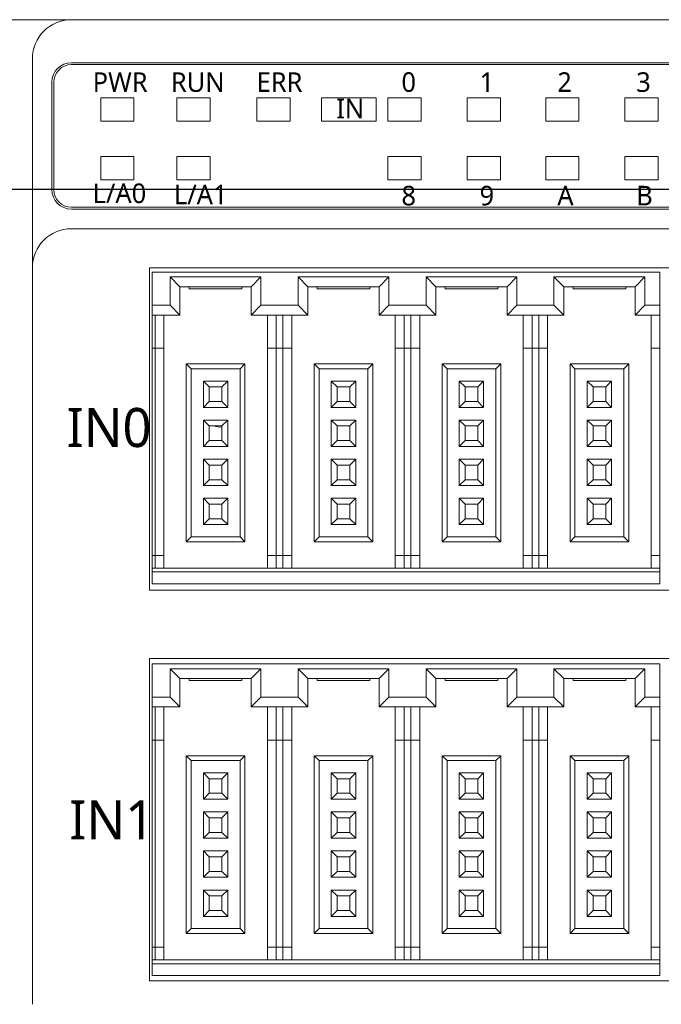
# Model space of a CAD drawing. Header units: millimetres. Extents: x 2293 to 4250, y -591 to 894.
# Tile 61 of 117: x 3465 to 3497, y 695 to 746. Entities that reach past the tile are written whole.
import ezdxf

# ---------------------------------------------------------------- set-up
doc = ezdxf.new("R2010")
doc.units = ezdxf.units.MM
doc.header["$PDSIZE"] = -1
doc.layers.add('1', color=7, linetype='Continuous', lineweight=13)
doc.dimstyles.new('ISO-25', dxfattribs={"dimtxt": 2.5, "dimasz": 2.5, "dimexe": 1.25, "dimexo": 0.625, "dimtad": 1, "dimtxsty": 'Standard', "dimcen": 2.5, "dimadec": 0, "dimazin": 0, "dimtfac": 1, "dimtmove": 0, "dimatfit": 3, "dimfxl": 1, "dimarcsym": 0})

# ---------------------------------------------------------------- blocks, each defined once
blk = doc.blocks.new('*D69')
at = {"color": 0, "lineweight": -2}
for p, q in [((3600.854, 737.082), (3424.012, 737.082)), ((3426.012, 733.002), (3426.012, 722.856)), ((3426.012, 706.162), (3426.012, 716.308)), ((3435.154, 702.082), (3424.012, 702.082))]:
    blk.add_line(p, q, dxfattribs=at)
at = {"color": 0}
for points in [[(3426.692, 733.002), (3425.332, 733.002), (3426.012, 737.082)], [(3425.332, 706.162), (3426.692, 706.162), (3426.012, 702.082)]]:
    blk.add_solid(points, dxfattribs=at)
at = {"layer": 'Defpoints', "color": 0}
for p in [(3426.012, 737.082), (3600.854, 737.082), (3435.154, 702.082)]:
    blk.add_point(p, dxfattribs=at)
at = {"color": 0, "insert": (3426.012, 719.582), "char_height": 3.5, "attachment_point": 5}
blk.add_mtext('(35)', dxfattribs=at)
blk = doc.blocks.new('*D70')
at = {"color": 0, "lineweight": -2}
for p, q in [((3600.854, 737.082), (3600.854, 655.933)), ((3435.154, 702.082), (3435.154, 655.933)), ((3439.234, 657.933), (3596.774, 657.933))]:
    blk.add_line(p, q, dxfattribs=at)
at = {"color": 0}
for points in [[(3439.234, 658.613), (3439.234, 657.253), (3435.154, 657.933)], [(3596.774, 657.253), (3596.774, 658.613), (3600.854, 657.933)]]:
    blk.add_solid(points, dxfattribs=at)
at = {"layer": 'Defpoints', "color": 0}
for p in [(3600.854, 737.082), (3435.154, 702.082), (3600.854, 657.933)]:
    blk.add_point(p, dxfattribs=at)
at = {"color": 0, "insert": (3518.004, 661.499), "char_height": 3.5, "attachment_point": 5}
blk.add_mtext('(165,7)', dxfattribs=at)

msp = doc.modelspace()

# ---------------------------------------------------------------- linework, layer by layer
at = {"layer": '1', "color": 92, "linetype": 'Continuous', "lineweight": 13}
for p, q in [((3439.854, 745.782), (3467.208, 745.782)), ((3467.154, 745.782), (3596.154, 745.782)), ((3465.154, 735.911), (3465.154, 743.782))]:
    msp.add_line(p, q, dxfattribs=at)
at = {"layer": '1', "color": 7, "linetype": 'Continuous', "lineweight": 18}
for p, q in [((3467.154, 745.782), (3439.854, 745.782)), ((3467.154, 745.782), (3596.154, 745.782)), ((3465.154, 735.911), (3465.154, 743.782)), ((3467.154, 743.582), (3568.314, 743.582)), ((3467.154, 743.482), (3568.314, 743.482)), ((3466.154, 737.082), (3466.154, 742.582)), ((3466.254, 737.082), (3466.254, 742.582)), ((3468.654, 740.582), (3468.654, 741.782)), ((3468.654, 741.782), (3470.354, 741.782)), ((3470.354, 741.782), (3470.354, 740.582)), ((3472.554, 740.582), (3472.554, 741.782)), ((3472.554, 741.782), (3474.254, 741.782)), ((3474.254, 741.782), (3474.254, 740.582)), ((3476.654, 741.782), (3478.354, 741.782)), ((3476.654, 740.582), (3476.654, 741.782)), ((3478.354, 741.782), (3478.354, 740.582)), ((3479.954, 740.582), (3479.954, 741.782)), ((3479.954, 741.782), (3482.754, 741.782)), ((3482.754, 741.782), (3482.754, 740.582)), ((3483.354, 741.782), (3485.054, 741.782)), ((3483.354, 740.582), (3483.354, 741.782)), ((3485.054, 741.782), (3485.054, 740.582)), ((3487.414, 741.782), (3489.114, 741.782)), ((3487.414, 740.582), (3487.414, 741.782)), ((3487.414, 741.782), (3489.114, 741.782)), ((3487.414, 740.582), (3487.414, 741.782)), ((3489.114, 741.782), (3489.114, 740.582)), ((3489.114, 741.782), (3489.114, 740.582)), ((3491.434, 741.782), (3493.134, 741.782)), ((3491.434, 740.582), (3491.434, 741.782)), ((3491.434, 740.582), (3491.434, 741.782)), ((3491.434, 741.782), (3493.134, 741.782)), ((3493.134, 741.782), (3493.134, 740.582)), ((3493.134, 741.782), (3493.134, 740.582)), ((3495.494, 740.582), (3495.494, 741.782)), ((3495.494, 741.782), (3497.194, 741.782)), ((3495.494, 740.582), (3495.494, 741.782)), ((3495.494, 741.782), (3497.194, 741.782)), ((3497.194, 741.782), (3497.194, 740.582)), ((3497.194, 741.782), (3497.194, 740.582)), ((3470.354, 740.582), (3468.654, 740.582)), ((3474.254, 740.582), (3472.554, 740.582)), ((3478.354, 740.582), (3476.654, 740.582)), ((3482.754, 740.582), (3479.954, 740.582)), ((3485.054, 740.582), (3483.354, 740.582)), ((3489.114, 740.582), (3487.414, 740.582)), ((3489.114, 740.582), (3487.414, 740.582)), ((3493.134, 740.582), (3491.434, 740.582)), ((3493.134, 740.582), (3491.434, 740.582)), ((3497.194, 740.582), (3495.494, 740.582)), ((3497.194, 740.582), (3495.494, 740.582)), ((3468.654, 737.582), (3468.654, 738.782)), ((3468.654, 738.782), (3470.354, 738.782)), ((3470.354, 738.782), (3470.354, 737.582)), ((3472.554, 737.582), (3472.554, 738.782)), ((3472.554, 738.782), (3474.254, 738.782)), ((3474.254, 738.782), (3474.254, 737.582)), ((3483.354, 737.582), (3483.354, 738.782)), ((3483.354, 738.782), (3485.054, 738.782)), ((3485.054, 738.782), (3485.054, 737.582)), ((3487.414, 737.582), (3487.414, 738.782)), ((3487.414, 738.782), (3489.114, 738.782)), ((3489.114, 738.782), (3489.114, 737.582)), ((3491.434, 737.582), (3491.434, 738.782)), ((3491.434, 738.782), (3493.134, 738.782)), ((3491.434, 737.582), (3491.434, 738.782)), ((3491.434, 738.782), (3493.134, 738.782)), ((3493.134, 738.782), (3493.134, 737.582)), ((3493.134, 738.782), (3493.134, 737.582)), ((3495.494, 738.782), (3497.194, 738.782)), ((3495.494, 737.582), (3495.494, 738.782)), ((3495.494, 737.582), (3495.494, 738.782)), ((3495.494, 738.782), (3497.194, 738.782)), ((3497.194, 738.782), (3497.194, 737.582)), ((3497.194, 738.782), (3497.194, 737.582)), ((3470.354, 737.582), (3468.654, 737.582)), ((3474.254, 737.582), (3472.554, 737.582)), ((3485.054, 737.582), (3483.354, 737.582)), ((3489.114, 737.582), (3487.414, 737.582)), ((3493.134, 737.582), (3491.434, 737.582)), ((3493.134, 737.582), (3491.434, 737.582)), ((3497.194, 737.582), (3495.494, 737.582)), ((3497.194, 737.582), (3495.494, 737.582)), ((3568.314, 736.182), (3467.154, 736.182)), ((3568.314, 736.082), (3467.154, 736.082)), ((3596.154, 735.082), (3467.154, 735.082)), ((3465.154, 733.082), (3465.154, 695.382)), ((3471.154, 733.082), (3523.554, 733.082)), ((3471.154, 716.582), (3471.154, 733.082)), ((3471.284, 732.862), (3497.284, 732.862)), ((3471.284, 731.162), (3471.284, 732.862)), ((3497.284, 732.862), (3497.284, 731.162)), ((3472.209, 732.612), (3472.209, 731.162)), ((3476.859, 732.612), (3472.209, 732.612)), ((3472.209, 732.612), (3472.709, 732.112)), ((3476.859, 732.612), (3476.359, 732.112)), ((3476.859, 731.162), (3476.859, 732.612)), ((3478.759, 732.612), (3478.759, 731.162)), ((3483.409, 732.612), (3478.759, 732.612)), ((3478.759, 732.612), (3479.259, 732.112)), ((3483.409, 732.612), (3482.909, 732.112)), ((3483.409, 731.162), (3483.409, 732.612)), ((3489.959, 732.612), (3485.309, 732.612)), ((3485.309, 732.612), (3485.809, 732.112)), ((3485.309, 732.612), (3485.309, 731.162)), ((3489.959, 732.612), (3489.459, 732.112)), ((3489.959, 731.162), (3489.959, 732.612)), ((3496.509, 732.612), (3491.859, 732.612)), ((3491.859, 732.612), (3492.359, 732.112)), ((3491.859, 732.612), (3491.859, 731.162)), ((3496.509, 732.612), (3496.009, 732.112)), ((3496.509, 731.162), (3496.509, 732.612)), ((3472.709, 732.112), (3472.709, 730.662)), ((3476.359, 732.112), (3472.709, 732.112)), ((3473.184, 732.012), (3473.184, 732.112)), ((3473.184, 732.012), (3475.884, 732.012)), ((3475.884, 732.012), (3475.884, 732.112)), ((3476.359, 730.662), (3476.359, 732.112)), ((3479.259, 732.112), (3479.259, 730.662)), ((3482.909, 732.112), (3479.259, 732.112)), ((3479.734, 732.012), (3479.734, 732.112)), ((3479.734, 732.012), (3482.434, 732.012)), ((3482.434, 732.012), (3482.434, 732.112)), ((3482.909, 730.662), (3482.909, 732.112)), ((3489.459, 732.112), (3485.809, 732.112)), ((3485.809, 732.112), (3485.809, 730.662)), ((3486.284, 732.012), (3486.284, 732.112)), ((3486.284, 732.012), (3488.984, 732.012)), ((3488.984, 732.012), (3488.984, 732.112)), ((3489.459, 730.662), (3489.459, 732.112)), ((3496.009, 732.112), (3492.359, 732.112)), ((3492.359, 732.112), (3492.359, 730.662)), ((3492.834, 732.012), (3492.834, 732.112)), ((3492.834, 732.012), (3495.534, 732.012)), ((3495.534, 732.012), (3495.534, 732.112)), ((3496.009, 730.662), (3496.009, 732.112)), ((3472.209, 731.162), (3471.284, 731.162)), ((3471.284, 731.162), (3471.284, 730.662)), ((3472.209, 731.162), (3472.709, 730.662)), ((3476.859, 731.162), (3476.359, 730.662)), ((3478.759, 731.162), (3476.859, 731.162)), ((3478.759, 731.162), (3479.259, 730.662)), ((3483.409, 731.162), (3482.909, 730.662)), ((3485.309, 731.162), (3483.409, 731.162)), ((3485.309, 731.162), (3485.809, 730.662)), ((3489.959, 731.162), (3489.459, 730.662)), ((3491.859, 731.162), (3489.959, 731.162)), ((3491.859, 731.162), (3492.359, 730.662)), ((3496.509, 731.162), (3496.009, 730.662)), ((3497.284, 731.162), (3496.509, 731.162)), ((3497.284, 730.662), (3497.284, 731.162)), ((3471.284, 730.662), (3471.284, 728.962)), ((3472.709, 730.662), (3471.284, 730.662)), ((3471.434, 730.662), (3471.434, 728.962)), ((3471.884, 730.662), (3471.884, 728.962)), ((3479.259, 730.662), (3476.359, 730.662)), ((3477.184, 728.962), (3477.184, 730.662)), ((3477.634, 728.962), (3477.634, 730.662)), ((3477.984, 730.662), (3477.984, 728.962)), ((3478.434, 730.662), (3478.434, 728.962)), ((3485.809, 730.662), (3482.909, 730.662)), ((3483.734, 728.962), (3483.734, 730.662)), ((3484.184, 728.962), (3484.184, 730.662)), ((3484.534, 730.662), (3484.534, 728.962)), ((3484.984, 730.662), (3484.984, 728.962)), ((3492.359, 730.662), (3489.459, 730.662)), ((3490.284, 728.962), (3490.284, 730.662)), ((3490.734, 728.962), (3490.734, 730.662)), ((3491.084, 730.662), (3491.084, 728.962)), ((3491.534, 730.662), (3491.534, 728.962)), ((3497.284, 730.662), (3496.009, 730.662)), ((3496.834, 728.962), (3496.834, 730.662)), ((3497.284, 728.962), (3497.284, 730.662)), ((3471.284, 728.962), (3471.284, 718.362)), ((3471.434, 728.962), (3471.284, 728.962)), ((3471.434, 728.962), (3471.434, 718.362)), ((3471.434, 728.962), (3471.884, 728.962)), ((3471.884, 728.962), (3471.884, 718.362)), ((3477.184, 718.362), (3477.184, 728.962)), ((3477.184, 728.962), (3477.634, 728.962)), ((3477.634, 718.362), (3477.634, 728.962)), ((3477.984, 728.962), (3477.634, 728.962)), ((3477.984, 728.962), (3477.984, 718.362)), ((3477.984, 728.962), (3478.434, 728.962)), ((3478.434, 728.962), (3478.434, 718.362)), ((3483.734, 718.362), (3483.734, 728.962)), ((3483.734, 728.962), (3484.184, 728.962)), ((3484.184, 718.362), (3484.184, 728.962)), ((3484.534, 728.962), (3484.184, 728.962)), ((3484.534, 728.962), (3484.534, 718.362)), ((3484.534, 728.962), (3484.984, 728.962)), ((3484.984, 728.962), (3484.984, 718.362)), ((3490.284, 718.362), (3490.284, 728.962)), ((3490.284, 728.962), (3490.734, 728.962)), ((3490.734, 718.362), (3490.734, 728.962)), ((3491.084, 728.962), (3490.734, 728.962)), ((3491.084, 728.962), (3491.084, 718.362)), ((3491.084, 728.962), (3491.534, 728.962)), ((3491.534, 728.962), (3491.534, 718.362)), ((3496.834, 718.362), (3496.834, 728.962)), ((3496.834, 728.962), (3497.284, 728.962)), ((3497.284, 718.362), (3497.284, 728.962)), ((3476.034, 728.162), (3473.034, 728.162)), ((3473.034, 728.162), (3473.034, 719.062)), ((3473.034, 728.162), (3473.284, 727.912)), ((3475.784, 727.912), (3473.284, 727.912)), ((3473.284, 727.912), (3473.284, 719.312)), ((3476.034, 728.162), (3475.784, 727.912)), ((3475.784, 719.312), (3475.784, 727.912)), ((3476.034, 719.062), (3476.034, 728.162)), ((3482.584, 728.162), (3479.584, 728.162)), ((3479.584, 728.162), (3479.834, 727.912)), ((3479.584, 728.162), (3479.584, 719.062)), ((3482.334, 727.912), (3479.834, 727.912)), ((3479.834, 727.912), (3479.834, 719.312)), ((3482.584, 728.162), (3482.334, 727.912)), ((3482.334, 719.312), (3482.334, 727.912)), ((3482.584, 719.062), (3482.584, 728.162)), ((3486.134, 728.162), (3486.134, 719.062)), ((3486.134, 728.162), (3486.384, 727.912)), ((3489.134, 728.162), (3486.134, 728.162)), ((3486.384, 727.912), (3486.384, 719.312)), ((3488.884, 727.912), (3486.384, 727.912)), ((3489.134, 728.162), (3488.884, 727.912)), ((3488.884, 719.312), (3488.884, 727.912)), ((3489.134, 719.062), (3489.134, 728.162)), ((3492.684, 728.162), (3492.934, 727.912)), ((3492.684, 728.162), (3492.684, 719.062)), ((3495.684, 728.162), (3492.684, 728.162)), ((3492.934, 727.912), (3492.934, 719.312)), ((3495.434, 727.912), (3492.934, 727.912)), ((3495.684, 728.162), (3495.434, 727.912)), ((3495.434, 719.312), (3495.434, 727.912)), ((3495.684, 719.062), (3495.684, 728.162)), ((3473.909, 727.287), (3473.909, 725.937)), ((3475.159, 727.287), (3473.909, 727.287)), ((3473.909, 727.287), (3474.209, 726.987)), ((3475.159, 727.287), (3474.859, 726.987)), ((3475.159, 725.937), (3475.159, 727.287)), ((3480.459, 727.287), (3480.759, 726.987)), ((3480.459, 727.287), (3480.459, 725.937)), ((3481.709, 727.287), (3480.459, 727.287)), ((3481.709, 727.287), (3481.409, 726.987)), ((3481.709, 725.937), (3481.709, 727.287)), ((3487.009, 727.287), (3487.009, 725.937)), ((3488.259, 727.287), (3487.009, 727.287)), ((3487.009, 727.287), (3487.309, 726.987)), ((3488.259, 727.287), (3487.959, 726.987)), ((3488.259, 725.937), (3488.259, 727.287)), ((3493.559, 727.287), (3493.559, 725.937)), ((3494.809, 727.287), (3493.559, 727.287)), ((3493.559, 727.287), (3493.859, 726.987)), ((3494.809, 727.287), (3494.509, 726.987)), ((3494.809, 725.937), (3494.809, 727.287)), ((3474.209, 726.987), (3474.209, 726.237)), ((3474.859, 726.987), (3474.209, 726.987)), ((3474.859, 726.237), (3474.859, 726.987)), ((3481.409, 726.987), (3480.759, 726.987)), ((3480.759, 726.987), (3480.759, 726.237)), ((3481.409, 726.237), (3481.409, 726.987)), ((3487.309, 726.987), (3487.309, 726.237)), ((3487.959, 726.987), (3487.309, 726.987)), ((3487.959, 726.237), (3487.959, 726.987)), ((3493.859, 726.987), (3493.859, 726.237)), ((3494.509, 726.987), (3493.859, 726.987)), ((3494.509, 726.237), (3494.509, 726.987)), ((3473.909, 725.937), (3474.209, 726.237)), ((3473.909, 725.937), (3475.159, 725.937)), ((3474.209, 726.237), (3474.859, 726.237)), ((3475.159, 725.937), (3474.859, 726.237)), ((3480.459, 725.937), (3480.759, 726.237)), ((3480.459, 725.937), (3481.709, 725.937)), ((3480.759, 726.237), (3481.409, 726.237)), ((3481.709, 725.937), (3481.409, 726.237)), ((3487.009, 725.937), (3487.309, 726.237)), ((3487.009, 725.937), (3488.259, 725.937)), ((3487.309, 726.237), (3487.959, 726.237)), ((3488.259, 725.937), (3487.959, 726.237)), ((3493.559, 725.937), (3493.859, 726.237)), ((3493.559, 725.937), (3494.809, 725.937)), ((3493.859, 726.237), (3494.509, 726.237)), ((3494.809, 725.937), (3494.509, 726.237)), ((3473.909, 725.287), (3474.209, 724.987)), ((3473.909, 725.287), (3473.909, 723.937)), ((3475.159, 725.287), (3473.909, 725.287)), ((3475.159, 725.287), (3474.859, 724.987)), ((3475.159, 723.937), (3475.159, 725.287)), ((3480.459, 725.287), (3480.759, 724.987)), ((3480.459, 725.287), (3480.459, 723.937)), ((3481.709, 725.287), (3480.459, 725.287)), ((3481.709, 725.287), (3481.409, 724.987)), ((3481.709, 723.937), (3481.709, 725.287)), ((3488.259, 725.287), (3487.009, 725.287)), ((3487.009, 725.287), (3487.309, 724.987)), ((3487.009, 725.287), (3487.009, 723.937)), ((3488.259, 725.287), (3487.959, 724.987)), ((3488.259, 723.937), (3488.259, 725.287)), ((3493.559, 725.287), (3493.559, 723.937)), ((3494.809, 725.287), (3493.559, 725.287)), ((3493.559, 725.287), (3493.859, 724.987)), ((3494.809, 725.287), (3494.509, 724.987)), ((3494.809, 723.937), (3494.809, 725.287)), ((3474.859, 724.987), (3474.209, 724.987)), ((3474.209, 724.987), (3474.209, 724.237)), ((3474.859, 724.237), (3474.859, 724.987)), ((3480.759, 724.987), (3480.759, 724.237)), ((3481.409, 724.987), (3480.759, 724.987)), ((3481.409, 724.237), (3481.409, 724.987)), ((3487.959, 724.987), (3487.309, 724.987)), ((3487.309, 724.987), (3487.309, 724.237)), ((3487.959, 724.237), (3487.959, 724.987)), ((3493.859, 724.987), (3493.859, 724.237)), ((3494.509, 724.987), (3493.859, 724.987)), ((3494.509, 724.237), (3494.509, 724.987)), ((3473.909, 723.937), (3474.209, 724.237)), ((3473.909, 723.937), (3475.159, 723.937)), ((3474.209, 724.237), (3474.859, 724.237)), ((3475.159, 723.937), (3474.859, 724.237)), ((3480.459, 723.937), (3480.759, 724.237)), ((3480.459, 723.937), (3481.709, 723.937)), ((3480.759, 724.237), (3481.409, 724.237)), ((3481.709, 723.937), (3481.409, 724.237)), ((3487.009, 723.937), (3487.309, 724.237)), ((3487.009, 723.937), (3488.259, 723.937)), ((3487.309, 724.237), (3487.959, 724.237)), ((3488.259, 723.937), (3487.959, 724.237)), ((3493.559, 723.937), (3493.859, 724.237)), ((3493.559, 723.937), (3494.809, 723.937)), ((3493.859, 724.237), (3494.509, 724.237)), ((3494.809, 723.937), (3494.509, 724.237)), ((3473.909, 723.287), (3473.909, 721.937)), ((3475.159, 723.287), (3473.909, 723.287)), ((3473.909, 723.287), (3474.209, 722.987)), ((3475.159, 723.287), (3474.859, 722.987)), ((3475.159, 721.937), (3475.159, 723.287)), ((3480.459, 723.287), (3480.459, 721.937)), ((3481.709, 723.287), (3480.459, 723.287)), ((3480.459, 723.287), (3480.759, 722.987)), ((3481.709, 723.287), (3481.409, 722.987)), ((3481.709, 721.937), (3481.709, 723.287)), ((3488.259, 723.287), (3487.009, 723.287)), ((3487.009, 723.287), (3487.309, 722.987)), ((3487.009, 723.287), (3487.009, 721.937)), ((3488.259, 723.287), (3487.959, 722.987)), ((3488.259, 721.937), (3488.259, 723.287)), ((3493.559, 723.287), (3493.859, 722.987)), ((3493.559, 723.287), (3493.559, 721.937)), ((3494.809, 723.287), (3493.559, 723.287)), ((3494.809, 723.287), (3494.509, 722.987)), ((3494.809, 721.937), (3494.809, 723.287)), ((3474.859, 722.987), (3474.209, 722.987)), ((3474.209, 722.987), (3474.209, 722.237)), ((3474.859, 722.237), (3474.859, 722.987)), ((3480.759, 722.987), (3480.759, 722.237)), ((3481.409, 722.987), (3480.759, 722.987)), ((3481.409, 722.237), (3481.409, 722.987)), ((3487.959, 722.987), (3487.309, 722.987)), ((3487.309, 722.987), (3487.309, 722.237)), ((3487.959, 722.237), (3487.959, 722.987)), ((3493.859, 722.987), (3493.859, 722.237)), ((3494.509, 722.987), (3493.859, 722.987)), ((3494.509, 722.237), (3494.509, 722.987)), ((3473.909, 721.937), (3474.209, 722.237)), ((3474.209, 722.237), (3474.859, 722.237)), ((3475.159, 721.937), (3474.859, 722.237)), ((3480.459, 721.937), (3480.759, 722.237)), ((3480.759, 722.237), (3481.409, 722.237)), ((3481.709, 721.937), (3481.409, 722.237)), ((3487.009, 721.937), (3487.309, 722.237)), ((3487.309, 722.237), (3487.959, 722.237)), ((3488.259, 721.937), (3487.959, 722.237)), ((3493.559, 721.937), (3493.859, 722.237)), ((3493.859, 722.237), (3494.509, 722.237)), ((3494.809, 721.937), (3494.509, 722.237)), ((3473.909, 721.937), (3475.159, 721.937)), ((3480.459, 721.937), (3481.709, 721.937)), ((3487.009, 721.937), (3488.259, 721.937)), ((3493.559, 721.937), (3494.809, 721.937)), ((3473.909, 721.287), (3473.909, 719.937)), ((3475.159, 721.287), (3473.909, 721.287)), ((3473.909, 721.287), (3474.209, 720.987)), ((3475.159, 721.287), (3474.859, 720.987)), ((3475.159, 719.937), (3475.159, 721.287)), ((3481.709, 721.287), (3480.459, 721.287)), ((3480.459, 721.287), (3480.759, 720.987)), ((3480.459, 721.287), (3480.459, 719.937)), ((3481.709, 721.287), (3481.409, 720.987)), ((3481.709, 719.937), (3481.709, 721.287)), ((3487.009, 721.287), (3487.309, 720.987)), ((3487.009, 721.287), (3487.009, 719.937)), ((3488.259, 721.287), (3487.009, 721.287)), ((3488.259, 721.287), (3487.959, 720.987)), ((3488.259, 719.937), (3488.259, 721.287)), ((3494.809, 721.287), (3493.559, 721.287)), ((3493.559, 721.287), (3493.859, 720.987)), ((3493.559, 721.287), (3493.559, 719.937)), ((3494.809, 721.287), (3494.509, 720.987)), ((3494.809, 719.937), (3494.809, 721.287)), ((3474.859, 720.987), (3474.209, 720.987)), ((3474.209, 720.987), (3474.209, 720.237)), ((3474.859, 720.237), (3474.859, 720.987)), ((3481.409, 720.987), (3480.759, 720.987)), ((3480.759, 720.987), (3480.759, 720.237)), ((3481.409, 720.237), (3481.409, 720.987)), ((3487.309, 720.987), (3487.309, 720.237)), ((3487.959, 720.987), (3487.309, 720.987)), ((3487.959, 720.237), (3487.959, 720.987)), ((3494.509, 720.987), (3493.859, 720.987)), ((3493.859, 720.987), (3493.859, 720.237)), ((3494.509, 720.237), (3494.509, 720.987)), ((3473.909, 719.937), (3474.209, 720.237)), ((3474.209, 720.237), (3474.859, 720.237)), ((3475.159, 719.937), (3474.859, 720.237)), ((3480.459, 719.937), (3480.759, 720.237)), ((3480.759, 720.237), (3481.409, 720.237)), ((3481.709, 719.937), (3481.409, 720.237)), ((3487.009, 719.937), (3487.309, 720.237)), ((3487.309, 720.237), (3487.959, 720.237)), ((3488.259, 719.937), (3487.959, 720.237)), ((3493.559, 719.937), (3493.859, 720.237)), ((3493.859, 720.237), (3494.509, 720.237)), ((3494.809, 719.937), (3494.509, 720.237)), ((3473.909, 719.937), (3475.159, 719.937)), ((3480.459, 719.937), (3481.709, 719.937)), ((3487.009, 719.937), (3488.259, 719.937)), ((3493.559, 719.937), (3494.809, 719.937)), ((3473.034, 719.062), (3473.284, 719.312)), ((3473.284, 719.312), (3475.784, 719.312)), ((3476.034, 719.062), (3475.784, 719.312)), ((3479.584, 719.062), (3479.834, 719.312)), ((3479.834, 719.312), (3482.334, 719.312)), ((3482.584, 719.062), (3482.334, 719.312)), ((3486.134, 719.062), (3486.384, 719.312)), ((3486.384, 719.312), (3488.884, 719.312)), ((3489.134, 719.062), (3488.884, 719.312)), ((3492.684, 719.062), (3492.934, 719.312)), ((3492.934, 719.312), (3495.434, 719.312)), ((3495.684, 719.062), (3495.434, 719.312)), ((3473.034, 719.062), (3476.034, 719.062)), ((3479.584, 719.062), (3482.584, 719.062)), ((3486.134, 719.062), (3489.134, 719.062)), ((3492.684, 719.062), (3495.684, 719.062)), ((3471.284, 718.362), (3471.284, 717.712)), ((3471.434, 718.362), (3471.284, 718.362)), ((3471.434, 718.362), (3471.434, 717.712)), ((3471.884, 718.362), (3471.434, 718.362)), ((3471.884, 718.362), (3471.884, 717.712)), ((3477.634, 718.362), (3477.184, 718.362)), ((3477.184, 717.712), (3477.184, 718.362)), ((3477.984, 718.362), (3477.634, 718.362)), ((3477.634, 717.712), (3477.634, 718.362)), ((3477.984, 718.362), (3477.984, 717.712)), ((3478.434, 718.362), (3477.984, 718.362)), ((3478.434, 718.362), (3478.434, 717.712)), ((3484.184, 718.362), (3483.734, 718.362)), ((3483.734, 717.712), (3483.734, 718.362)), ((3484.184, 717.712), (3484.184, 718.362)), ((3484.534, 718.362), (3484.184, 718.362)), ((3484.984, 718.362), (3484.534, 718.362)), ((3484.534, 718.362), (3484.534, 717.712)), ((3484.984, 718.362), (3484.984, 717.712)), ((3490.734, 718.362), (3490.284, 718.362)), ((3490.284, 717.712), (3490.284, 718.362)), ((3491.084, 718.362), (3490.734, 718.362)), ((3490.734, 717.712), (3490.734, 718.362)), ((3491.534, 718.362), (3491.084, 718.362)), ((3491.084, 718.362), (3491.084, 717.712)), ((3491.534, 718.362), (3491.534, 717.712)), ((3497.284, 718.362), (3496.834, 718.362)), ((3496.834, 717.712), (3496.834, 718.362)), ((3497.284, 717.712), (3497.284, 718.362)), ((3471.284, 717.712), (3497.284, 717.712)), ((3471.284, 717.712), (3471.284, 717.512)), ((3497.284, 717.512), (3497.284, 717.712)), ((3471.284, 716.912), (3471.284, 717.512)), ((3471.284, 717.512), (3497.284, 717.512)), ((3497.284, 717.512), (3497.284, 716.912)), ((3497.284, 716.912), (3471.284, 716.912)), ((3523.554, 716.582), (3471.154, 716.582)), ((3471.154, 696.582), (3471.154, 713.082)), ((3471.154, 713.082), (3523.554, 713.082)), ((3471.284, 712.807), (3497.284, 712.807)), ((3471.284, 711.107), (3471.284, 712.807)), ((3497.284, 712.807), (3497.284, 711.107)), ((3472.209, 712.557), (3472.209, 711.107)), ((3476.859, 712.557), (3472.209, 712.557)), ((3472.209, 712.557), (3472.709, 712.057)), ((3476.859, 712.557), (3476.359, 712.057)), ((3476.859, 711.107), (3476.859, 712.557)), ((3483.409, 712.557), (3478.759, 712.557)), ((3478.759, 712.557), (3479.259, 712.057)), ((3478.759, 712.557), (3478.759, 711.107)), ((3483.409, 712.557), (3482.909, 712.057)), ((3483.409, 711.107), (3483.409, 712.557)), ((3485.309, 712.557), (3485.809, 712.057)), ((3485.309, 712.557), (3485.309, 711.107)), ((3489.959, 712.557), (3485.309, 712.557)), ((3489.959, 712.557), (3489.459, 712.057)), ((3489.959, 711.107), (3489.959, 712.557)), ((3491.859, 712.557), (3492.359, 712.057)), ((3491.859, 712.557), (3491.859, 711.107)), ((3496.509, 712.557), (3491.859, 712.557)), ((3496.509, 712.557), (3496.009, 712.057)), ((3496.509, 711.107), (3496.509, 712.557)), ((3472.709, 712.057), (3472.709, 710.607)), ((3476.359, 712.057), (3472.709, 712.057)), ((3473.184, 711.957), (3473.184, 712.057)), ((3473.184, 711.957), (3475.884, 711.957)), ((3475.884, 711.957), (3475.884, 712.057)), ((3476.359, 710.607), (3476.359, 712.057)), ((3482.909, 712.057), (3479.259, 712.057)), ((3479.259, 712.057), (3479.259, 710.607)), ((3479.734, 711.957), (3479.734, 712.057)), ((3479.734, 711.957), (3482.434, 711.957)), ((3482.434, 711.957), (3482.434, 712.057)), ((3482.909, 710.607), (3482.909, 712.057)), ((3485.809, 712.057), (3485.809, 710.607)), ((3489.459, 712.057), (3485.809, 712.057)), ((3486.284, 711.957), (3486.284, 712.057)), ((3486.284, 711.957), (3488.984, 711.957)), ((3488.984, 711.957), (3488.984, 712.057)), ((3489.459, 710.607), (3489.459, 712.057)), ((3492.359, 712.057), (3492.359, 710.607)), ((3496.009, 712.057), (3492.359, 712.057)), ((3492.834, 711.957), (3492.834, 712.057)), ((3492.834, 711.957), (3495.534, 711.957)), ((3495.534, 711.957), (3495.534, 712.057)), ((3496.009, 710.607), (3496.009, 712.057)), ((3472.209, 711.107), (3471.284, 711.107)), ((3471.284, 711.107), (3471.284, 710.607)), ((3472.209, 711.107), (3472.709, 710.607)), ((3476.859, 711.107), (3476.359, 710.607)), ((3478.759, 711.107), (3476.859, 711.107)), ((3478.759, 711.107), (3479.259, 710.607)), ((3483.409, 711.107), (3482.909, 710.607)), ((3485.309, 711.107), (3483.409, 711.107)), ((3485.309, 711.107), (3485.809, 710.607)), ((3489.959, 711.107), (3489.459, 710.607)), ((3491.859, 711.107), (3489.959, 711.107)), ((3491.859, 711.107), (3492.359, 710.607)), ((3496.509, 711.107), (3496.009, 710.607)), ((3497.284, 711.107), (3496.509, 711.107)), ((3497.284, 710.607), (3497.284, 711.107)), ((3471.284, 710.607), (3471.284, 708.907)), ((3472.709, 710.607), (3471.284, 710.607)), ((3471.434, 710.607), (3471.434, 708.907)), ((3471.884, 710.607), (3471.884, 708.907)), ((3479.259, 710.607), (3476.359, 710.607)), ((3477.184, 708.907), (3477.184, 710.607)), ((3477.634, 708.907), (3477.634, 710.607)), ((3477.984, 710.607), (3477.984, 708.907)), ((3478.434, 710.607), (3478.434, 708.907)), ((3485.809, 710.607), (3482.909, 710.607)), ((3483.734, 708.907), (3483.734, 710.607)), ((3484.184, 708.907), (3484.184, 710.607)), ((3484.534, 710.607), (3484.534, 708.907)), ((3484.984, 710.607), (3484.984, 708.907)), ((3492.359, 710.607), (3489.459, 710.607)), ((3490.284, 708.907), (3490.284, 710.607)), ((3490.734, 708.907), (3490.734, 710.607)), ((3491.084, 710.607), (3491.084, 708.907)), ((3491.534, 710.607), (3491.534, 708.907)), ((3497.284, 710.607), (3496.009, 710.607)), ((3496.834, 708.907), (3496.834, 710.607)), ((3497.284, 708.907), (3497.284, 710.607)), ((3471.284, 708.907), (3471.284, 698.307)), ((3471.434, 708.907), (3471.284, 708.907)), ((3471.434, 708.907), (3471.434, 698.307)), ((3471.434, 708.907), (3471.884, 708.907)), ((3471.884, 708.907), (3471.884, 698.307)), ((3477.184, 698.307), (3477.184, 708.907)), ((3477.184, 708.907), (3477.634, 708.907)), ((3477.634, 698.307), (3477.634, 708.907)), ((3477.984, 708.907), (3477.634, 708.907)), ((3477.984, 708.907), (3477.984, 698.307)), ((3477.984, 708.907), (3478.434, 708.907)), ((3478.434, 708.907), (3478.434, 698.307)), ((3483.734, 698.307), (3483.734, 708.907)), ((3483.734, 708.907), (3484.184, 708.907)), ((3484.184, 698.307), (3484.184, 708.907)), ((3484.534, 708.907), (3484.184, 708.907)), ((3484.534, 708.907), (3484.534, 698.307)), ((3484.534, 708.907), (3484.984, 708.907)), ((3484.984, 708.907), (3484.984, 698.307)), ((3490.284, 698.307), (3490.284, 708.907)), ((3490.284, 708.907), (3490.734, 708.907)), ((3490.734, 698.307), (3490.734, 708.907)), ((3491.084, 708.907), (3490.734, 708.907)), ((3491.084, 708.907), (3491.084, 698.307)), ((3491.084, 708.907), (3491.534, 708.907)), ((3491.534, 708.907), (3491.534, 698.307)), ((3496.834, 698.307), (3496.834, 708.907)), ((3496.834, 708.907), (3497.284, 708.907)), ((3497.284, 698.307), (3497.284, 708.907)), ((3473.034, 708.107), (3473.034, 699.007)), ((3473.034, 708.107), (3473.284, 707.857)), ((3476.034, 708.107), (3473.034, 708.107)), ((3473.284, 707.857), (3473.284, 699.257)), ((3475.784, 707.857), (3473.284, 707.857)), ((3476.034, 708.107), (3475.784, 707.857)), ((3475.784, 699.257), (3475.784, 707.857)), ((3476.034, 699.007), (3476.034, 708.107)), ((3479.584, 708.107), (3479.584, 699.007)), ((3482.584, 708.107), (3479.584, 708.107)), ((3479.584, 708.107), (3479.834, 707.857)), ((3482.334, 707.857), (3479.834, 707.857)), ((3479.834, 707.857), (3479.834, 699.257)), ((3482.584, 708.107), (3482.334, 707.857)), ((3482.334, 699.257), (3482.334, 707.857)), ((3482.584, 699.007), (3482.584, 708.107)), ((3486.134, 708.107), (3486.134, 699.007)), ((3486.134, 708.107), (3486.384, 707.857)), ((3489.134, 708.107), (3486.134, 708.107)), ((3486.384, 707.857), (3486.384, 699.257)), ((3488.884, 707.857), (3486.384, 707.857)), ((3489.134, 708.107), (3488.884, 707.857)), ((3488.884, 699.257), (3488.884, 707.857)), ((3489.134, 699.007), (3489.134, 708.107)), ((3492.684, 708.107), (3492.934, 707.857)), ((3492.684, 708.107), (3492.684, 699.007)), ((3495.684, 708.107), (3492.684, 708.107)), ((3492.934, 707.857), (3492.934, 699.257)), ((3495.434, 707.857), (3492.934, 707.857)), ((3495.684, 708.107), (3495.434, 707.857)), ((3495.434, 699.257), (3495.434, 707.857)), ((3495.684, 699.007), (3495.684, 708.107)), ((3475.159, 707.232), (3473.909, 707.232)), ((3473.909, 707.232), (3474.209, 706.932)), ((3473.909, 707.232), (3473.909, 705.882)), ((3475.159, 707.232), (3474.859, 706.932)), ((3475.159, 705.882), (3475.159, 707.232)), ((3481.709, 707.232), (3480.459, 707.232)), ((3480.459, 707.232), (3480.759, 706.932)), ((3480.459, 707.232), (3480.459, 705.882)), ((3481.709, 707.232), (3481.409, 706.932)), ((3481.709, 705.882), (3481.709, 707.232)), ((3488.259, 707.232), (3487.009, 707.232)), ((3487.009, 707.232), (3487.309, 706.932)), ((3487.009, 707.232), (3487.009, 705.882)), ((3488.259, 707.232), (3487.959, 706.932)), ((3488.259, 705.882), (3488.259, 707.232)), ((3493.559, 707.232), (3493.559, 705.882)), ((3494.809, 707.232), (3493.559, 707.232)), ((3493.559, 707.232), (3493.859, 706.932)), ((3494.809, 707.232), (3494.509, 706.932)), ((3494.809, 705.882), (3494.809, 707.232)), ((3474.209, 706.932), (3474.209, 706.182)), ((3474.859, 706.932), (3474.209, 706.932)), ((3474.859, 706.182), (3474.859, 706.932)), ((3480.759, 706.932), (3480.759, 706.182)), ((3481.409, 706.932), (3480.759, 706.932)), ((3481.409, 706.182), (3481.409, 706.932)), ((3487.959, 706.932), (3487.309, 706.932)), ((3487.309, 706.932), (3487.309, 706.182)), ((3487.959, 706.182), (3487.959, 706.932)), ((3493.859, 706.932), (3493.859, 706.182)), ((3494.509, 706.932), (3493.859, 706.932)), ((3494.509, 706.182), (3494.509, 706.932)), ((3473.909, 705.882), (3474.209, 706.182)), ((3474.209, 706.182), (3474.859, 706.182)), ((3475.159, 705.882), (3474.859, 706.182)), ((3480.459, 705.882), (3480.759, 706.182)), ((3480.759, 706.182), (3481.409, 706.182)), ((3481.709, 705.882), (3481.409, 706.182)), ((3487.009, 705.882), (3487.309, 706.182)), ((3487.309, 706.182), (3487.959, 706.182)), ((3488.259, 705.882), (3487.959, 706.182)), ((3493.559, 705.882), (3493.859, 706.182)), ((3493.859, 706.182), (3494.509, 706.182)), ((3494.809, 705.882), (3494.509, 706.182)), ((3473.909, 705.882), (3475.159, 705.882)), ((3480.459, 705.882), (3481.709, 705.882)), ((3487.009, 705.882), (3488.259, 705.882)), ((3493.559, 705.882), (3494.809, 705.882)), ((3473.909, 705.232), (3474.209, 704.932)), ((3473.909, 705.232), (3473.909, 703.882)), ((3475.159, 705.232), (3473.909, 705.232)), ((3475.159, 705.232), (3474.859, 704.932)), ((3475.159, 703.882), (3475.159, 705.232)), ((3480.459, 705.232), (3480.459, 703.882)), ((3481.709, 705.232), (3480.459, 705.232)), ((3480.459, 705.232), (3480.759, 704.932)), ((3481.709, 705.232), (3481.409, 704.932)), ((3481.709, 703.882), (3481.709, 705.232)), ((3488.259, 705.232), (3487.009, 705.232)), ((3487.009, 705.232), (3487.309, 704.932)), ((3487.009, 705.232), (3487.009, 703.882)), ((3488.259, 705.232), (3487.959, 704.932)), ((3488.259, 703.882), (3488.259, 705.232)), ((3493.559, 705.232), (3493.559, 703.882)), ((3494.809, 705.232), (3493.559, 705.232)), ((3493.559, 705.232), (3493.859, 704.932)), ((3494.809, 705.232), (3494.509, 704.932)), ((3494.809, 703.882), (3494.809, 705.232)), ((3474.209, 704.932), (3474.209, 704.182)), ((3474.859, 704.932), (3474.209, 704.932)), ((3474.859, 704.182), (3474.859, 704.932)), ((3481.409, 704.932), (3480.759, 704.932)), ((3480.759, 704.932), (3480.759, 704.182)), ((3481.409, 704.182), (3481.409, 704.932)), ((3487.959, 704.932), (3487.309, 704.932)), ((3487.309, 704.932), (3487.309, 704.182)), ((3487.959, 704.182), (3487.959, 704.932)), ((3493.859, 704.932), (3493.859, 704.182)), ((3494.509, 704.932), (3493.859, 704.932)), ((3494.509, 704.182), (3494.509, 704.932)), ((3473.909, 703.882), (3474.209, 704.182)), ((3474.209, 704.182), (3474.859, 704.182)), ((3475.159, 703.882), (3474.859, 704.182)), ((3480.459, 703.882), (3480.759, 704.182)), ((3480.759, 704.182), (3481.409, 704.182)), ((3481.709, 703.882), (3481.409, 704.182)), ((3487.009, 703.882), (3487.309, 704.182)), ((3487.309, 704.182), (3487.959, 704.182)), ((3488.259, 703.882), (3487.959, 704.182)), ((3493.559, 703.882), (3493.859, 704.182)), ((3493.859, 704.182), (3494.509, 704.182)), ((3494.809, 703.882), (3494.509, 704.182)), ((3473.909, 703.882), (3475.159, 703.882)), ((3480.459, 703.882), (3481.709, 703.882)), ((3487.009, 703.882), (3488.259, 703.882)), ((3493.559, 703.882), (3494.809, 703.882)), ((3473.909, 703.232), (3474.209, 702.932)), ((3473.909, 703.232), (3473.909, 701.882)), ((3475.159, 703.232), (3473.909, 703.232)), ((3475.159, 703.232), (3474.859, 702.932)), ((3475.159, 701.882), (3475.159, 703.232)), ((3480.459, 703.232), (3480.459, 701.882)), ((3481.709, 703.232), (3480.459, 703.232)), ((3480.459, 703.232), (3480.759, 702.932)), ((3481.709, 703.232), (3481.409, 702.932)), ((3481.709, 701.882), (3481.709, 703.232)), ((3487.009, 703.232), (3487.009, 701.882)), ((3488.259, 703.232), (3487.009, 703.232)), ((3487.009, 703.232), (3487.309, 702.932)), ((3488.259, 703.232), (3487.959, 702.932)), ((3488.259, 701.882), (3488.259, 703.232)), ((3494.809, 703.232), (3493.559, 703.232)), ((3493.559, 703.232), (3493.859, 702.932)), ((3493.559, 703.232), (3493.559, 701.882)), ((3494.809, 703.232), (3494.509, 702.932)), ((3494.809, 701.882), (3494.809, 703.232)), ((3474.859, 702.932), (3474.209, 702.932)), ((3474.209, 702.932), (3474.209, 702.182)), ((3474.859, 702.182), (3474.859, 702.932)), ((3480.759, 702.932), (3480.759, 702.182)), ((3481.409, 702.932), (3480.759, 702.932)), ((3481.409, 702.182), (3481.409, 702.932)), ((3487.309, 702.932), (3487.309, 702.182)), ((3487.959, 702.932), (3487.309, 702.932)), ((3487.959, 702.182), (3487.959, 702.932)), ((3494.509, 702.932), (3493.859, 702.932)), ((3493.859, 702.932), (3493.859, 702.182)), ((3494.509, 702.182), (3494.509, 702.932)), ((3473.909, 701.882), (3474.209, 702.182)), ((3474.209, 702.182), (3474.859, 702.182)), ((3475.159, 701.882), (3474.859, 702.182)), ((3480.459, 701.882), (3480.759, 702.182)), ((3480.759, 702.182), (3481.409, 702.182)), ((3481.709, 701.882), (3481.409, 702.182)), ((3487.009, 701.882), (3487.309, 702.182)), ((3487.309, 702.182), (3487.959, 702.182)), ((3488.259, 701.882), (3487.959, 702.182)), ((3493.559, 701.882), (3493.859, 702.182)), ((3493.859, 702.182), (3494.509, 702.182)), ((3494.809, 701.882), (3494.509, 702.182)), ((3473.909, 701.882), (3475.159, 701.882)), ((3480.459, 701.882), (3481.709, 701.882)), ((3487.009, 701.882), (3488.259, 701.882)), ((3493.559, 701.882), (3494.809, 701.882)), ((3473.909, 701.232), (3474.209, 700.932)), ((3473.909, 701.232), (3473.909, 699.882)), ((3475.159, 701.232), (3473.909, 701.232)), ((3475.159, 701.232), (3474.859, 700.932)), ((3475.159, 699.882), (3475.159, 701.232)), ((3480.459, 701.232), (3480.459, 699.882)), ((3481.709, 701.232), (3480.459, 701.232)), ((3480.459, 701.232), (3480.759, 700.932)), ((3481.709, 701.232), (3481.409, 700.932)), ((3481.709, 699.882), (3481.709, 701.232)), ((3488.259, 701.232), (3487.009, 701.232)), ((3487.009, 701.232), (3487.309, 700.932)), ((3487.009, 701.232), (3487.009, 699.882)), ((3488.259, 701.232), (3487.959, 700.932)), ((3488.259, 699.882), (3488.259, 701.232)), ((3494.809, 701.232), (3493.559, 701.232)), ((3493.559, 701.232), (3493.859, 700.932)), ((3493.559, 701.232), (3493.559, 699.882)), ((3494.809, 701.232), (3494.509, 700.932)), ((3494.809, 699.882), (3494.809, 701.232)), ((3474.209, 700.932), (3474.209, 700.182)), ((3474.859, 700.932), (3474.209, 700.932)), ((3474.859, 700.182), (3474.859, 700.932)), ((3480.759, 700.932), (3480.759, 700.182)), ((3481.409, 700.932), (3480.759, 700.932)), ((3481.409, 700.182), (3481.409, 700.932)), ((3487.959, 700.932), (3487.309, 700.932)), ((3487.309, 700.932), (3487.309, 700.182)), ((3487.959, 700.182), (3487.959, 700.932)), ((3494.509, 700.932), (3493.859, 700.932)), ((3493.859, 700.932), (3493.859, 700.182)), ((3494.509, 700.182), (3494.509, 700.932)), ((3473.909, 699.882), (3474.209, 700.182)), ((3474.209, 700.182), (3474.859, 700.182)), ((3475.159, 699.882), (3474.859, 700.182)), ((3480.459, 699.882), (3480.759, 700.182)), ((3480.759, 700.182), (3481.409, 700.182)), ((3481.709, 699.882), (3481.409, 700.182)), ((3487.009, 699.882), (3487.309, 700.182)), ((3487.309, 700.182), (3487.959, 700.182)), ((3488.259, 699.882), (3487.959, 700.182)), ((3493.559, 699.882), (3493.859, 700.182)), ((3493.859, 700.182), (3494.509, 700.182)), ((3494.809, 699.882), (3494.509, 700.182)), ((3473.909, 699.882), (3475.159, 699.882)), ((3480.459, 699.882), (3481.709, 699.882)), ((3487.009, 699.882), (3488.259, 699.882)), ((3493.559, 699.882), (3494.809, 699.882)), ((3473.034, 699.007), (3473.284, 699.257)), ((3473.284, 699.257), (3475.784, 699.257)), ((3476.034, 699.007), (3475.784, 699.257)), ((3479.584, 699.007), (3479.834, 699.257)), ((3479.834, 699.257), (3482.334, 699.257)), ((3482.584, 699.007), (3482.334, 699.257)), ((3486.134, 699.007), (3486.384, 699.257)), ((3486.384, 699.257), (3488.884, 699.257)), ((3489.134, 699.007), (3488.884, 699.257)), ((3492.684, 699.007), (3492.934, 699.257)), ((3492.934, 699.257), (3495.434, 699.257)), ((3495.684, 699.007), (3495.434, 699.257)), ((3473.034, 699.007), (3476.034, 699.007)), ((3479.584, 699.007), (3482.584, 699.007)), ((3486.134, 699.007), (3489.134, 699.007)), ((3492.684, 699.007), (3495.684, 699.007)), ((3471.284, 698.307), (3471.284, 697.657)), ((3471.434, 698.307), (3471.284, 698.307)), ((3471.434, 698.307), (3471.434, 697.657)), ((3471.884, 698.307), (3471.434, 698.307)), ((3471.884, 698.307), (3471.884, 697.657)), ((3477.634, 698.307), (3477.184, 698.307)), ((3477.184, 697.657), (3477.184, 698.307)), ((3477.984, 698.307), (3477.634, 698.307)), ((3477.634, 697.657), (3477.634, 698.307)), ((3478.434, 698.307), (3477.984, 698.307)), ((3477.984, 698.307), (3477.984, 697.657)), ((3478.434, 698.307), (3478.434, 697.657)), ((3484.184, 698.307), (3483.734, 698.307)), ((3483.734, 697.657), (3483.734, 698.307)), ((3484.184, 697.657), (3484.184, 698.307)), ((3484.534, 698.307), (3484.184, 698.307)), ((3484.984, 698.307), (3484.534, 698.307)), ((3484.534, 698.307), (3484.534, 697.657)), ((3484.984, 698.307), (3484.984, 697.657)), ((3490.734, 698.307), (3490.284, 698.307)), ((3490.284, 697.657), (3490.284, 698.307)), ((3491.084, 698.307), (3490.734, 698.307)), ((3490.734, 697.657), (3490.734, 698.307)), ((3491.534, 698.307), (3491.084, 698.307)), ((3491.084, 698.307), (3491.084, 697.657)), ((3491.534, 698.307), (3491.534, 697.657)), ((3497.284, 698.307), (3496.834, 698.307)), ((3496.834, 697.657), (3496.834, 698.307)), ((3497.284, 697.657), (3497.284, 698.307)), ((3471.284, 697.657), (3497.284, 697.657)), ((3471.284, 697.657), (3471.284, 697.457)), ((3497.284, 697.457), (3497.284, 697.657)), ((3471.284, 696.857), (3471.284, 697.457)), ((3471.284, 697.457), (3497.284, 697.457)), ((3497.284, 697.457), (3497.284, 696.857)), ((3523.554, 696.582), (3471.154, 696.582)), ((3497.284, 696.857), (3471.284, 696.857))]:
    msp.add_line(p, q, dxfattribs=at)
at = {"layer": '1', "color": 92, "linetype": 'Continuous', "lineweight": 13}
for centre in [(3467.154, 743.782), (3467.154, 733.082)]:
    msp.add_arc(centre, 2, 90, 180, dxfattribs=at)
at = {"layer": '1', "color": 7, "linetype": 'Continuous', "lineweight": 18}
for centre, radius, start, end in [((3467.154, 743.782), 2, 90, 180), ((3467.154, 742.582), 1, 90, 180), ((3467.154, 742.582), 0.9, 90, 180), ((3467.154, 737.082), 1, 180, 270), ((3467.154, 737.082), 0.9, 180, 270), ((3467.154, 733.082), 2, 90, 180), ((3474.804, 726.182), 1.25, 252.9422, 272.52)]:
    msp.add_arc(centre, radius, start, end, dxfattribs=at)
msp.add_open_spline([(3465.154, 733.082), (3465.154, 733.093), (3465.154, 733.104), (3465.154, 733.126), (3465.154, 733.158), (3465.154, 733.191), (3465.154, 733.257), (3465.154, 733.301), (3465.154, 733.39), (3465.154, 733.436), (3465.154, 733.528), (3465.154, 733.574), (3465.154, 733.813), (3465.154, 734.019), (3465.154, 734.311), (3465.154, 734.371), (3465.154, 734.464), (3465.154, 734.495), (3465.154, 734.558), (3465.154, 734.59), (3465.154, 734.752), (3465.154, 734.887), (3465.154, 735.062), (3465.154, 735.098), (3465.154, 735.169), (3465.154, 735.206), (3465.154, 735.314), (3465.154, 735.388), (3465.154, 735.609), (3465.154, 735.758), (3465.154, 735.911)], degree=3, knots=[0, 0, 0, 0, 0.015625, 0.015625, 0.03125, 0.0625, 0.0625, 0.125, 0.125, 0.1875, 0.1875, 0.25, 0.25, 0.5, 0.5, 0.5625, 0.5625, 0.59375, 0.59375, 0.625, 0.625, 0.75, 0.75, 0.78125, 0.78125, 0.8125, 0.8125, 0.875, 0.875, 1, 1, 1, 1], dxfattribs=at)

# ---------------------------------------------------------------- texts
at = {"width": 4.70852, "attachment_point": 1}
for s, insert, char_height in [('{\\f@Microsoft YaHei|b0|i0|c134|p34;PWR}', (3468.243, 743.088), 1), ('{\\f@Microsoft YaHei|b0|i0|c134|p34;RUN}', (3472.243, 743.088), 1), ('{\\f@Microsoft YaHei|b0|i0|c134|p34;ERR}', (3476.636, 743.088), 1), ('{\\f@Microsoft YaHei|b0|i0|c134|p34;0}', (3484.05, 743.088), 1), ('{\\f@Microsoft YaHei|b0|i0|c134|p34;1}', (3488.05, 743.088), 1), ('{\\f@Microsoft YaHei|b0|i0|c134|p34;2}', (3492.03, 743.088), 1), ('{\\f@Microsoft YaHei|b0|i0|c134|p34;3}', (3496.07, 743.088), 1), ('{\\f@Microsoft YaHei|b0|i0|c134|p34;IN}', (3480.712, 741.733), 1), ('{\\f@Microsoft YaHei|b0|i0|c134|p34;L/A0}', (3468.239, 737.397), 1), ('{\\f@Microsoft YaHei|b0|i0|c134|p34;L/A1}', (3472.4, 737.33), 1), ('{\\f@Microsoft YaHei|b0|i0|c134|p34;8}', (3484.05, 737.279), 1), ('{\\f@Microsoft YaHei|b0|i0|c134|p34;9}', (3488.05, 737.279), 1), ('{\\f@Microsoft YaHei|b0|i0|c134|p34;A}', (3492.03, 737.279), 1), ('{\\f@Microsoft YaHei|b0|i0|c134|p34;B}', (3496.07, 737.279), 1), ('{\\f@Microsoft YaHei|b0|i0|c134|p34;IN0}', (3466.904, 725.906), 2), ('{\\f@Microsoft YaHei|b0|i0|c134|p34;IN1}', (3467.042, 705.821), 2)]:
    msp.add_mtext(s, dxfattribs=dict(at, insert=insert, char_height=char_height))

# ---------------------------------------------------------------- dimensions: what is measured, and where the dimension line sits
at = {"color": 1}
dim = msp.add_linear_dim(base=(3426.012, 737.082), p1=(3435.154, 702.082), p2=(3600.854, 737.082), angle=90, text='(<>)', dimstyle='ISO-25', override={"dimtxt": 3.5, "dimasz": 4.08, "dimexe": 2, "dimexo": 0, "dimgap": 1.524, "dimtih": 1, "dimtoh": 1, "dimdec": 0, "dimzin": 0, "dimtxsty": 'Standard', "dimadec": 2, "dimtzin": 0}, dxfattribs=at)
dim.commit()
dim.dimension.update_dxf_attribs({"geometry": '*D69', "text_midpoint": (3426.012, 719.582), "dimtype": 160})
dim = msp.add_linear_dim(base=(3600.854, 657.933), p1=(3435.154, 702.082), p2=(3600.854, 737.082), text='(<>)', dimstyle='ISO-25', override={"dimtxt": 3.5, "dimasz": 4.08, "dimexe": 2, "dimexo": 0, "dimgap": 1.524, "dimtih": 1, "dimtoh": 1, "dimdec": 1, "dimzin": 0, "dimtxsty": 'Standard', "dimadec": 2, "dimtzin": 0}, dxfattribs=at)
dim.commit()
dim.dimension.update_dxf_attribs({"geometry": '*D70', "text_midpoint": (3518.004, 657.933), "dimtype": 160})

doc.saveas('drawing.dxf')
